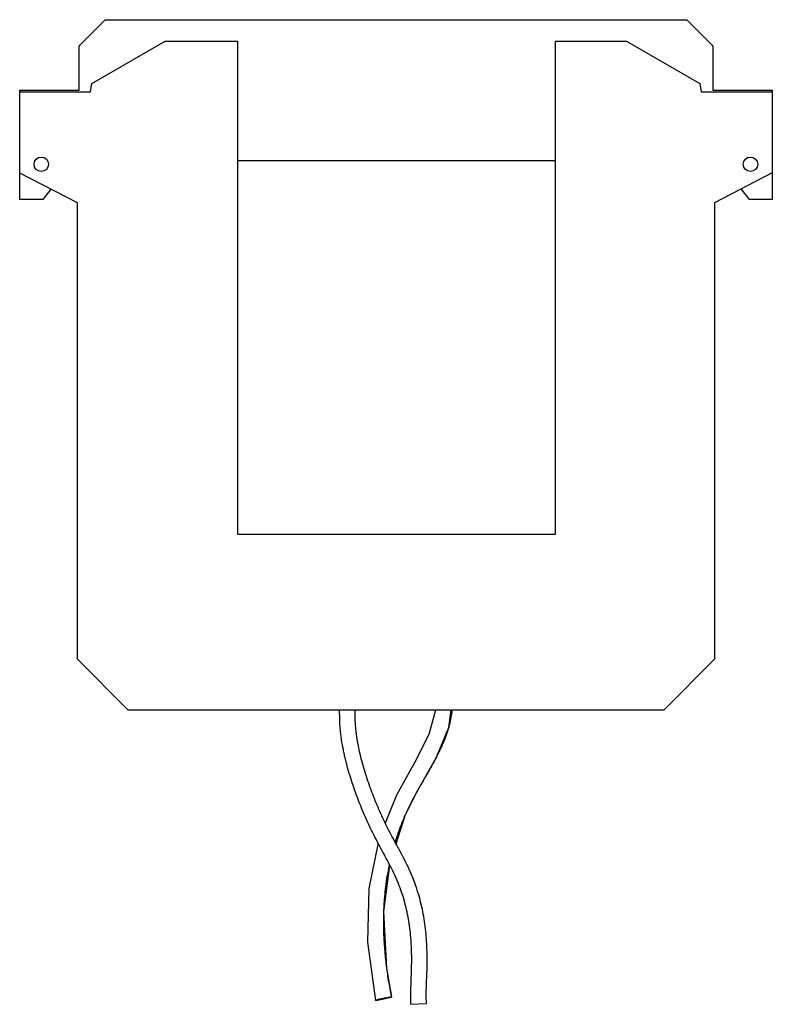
# Model space of a CAD drawing. Header units: millimetres. Extents: x 21 to 169, y 33 to 227.
import ezdxf

# ---------------------------------------------------------------- set-up
doc = ezdxf.new("R2010")
doc.units = ezdxf.units.MM
doc.header["$LTSCALE"] = 17.053378
doc.layers.get('0').update_dxf_attribs({"linetype": 'CONTINUOUS'})

msp = doc.modelspace()

# ---------------------------------------------------------------- linework, layer by layer
at = {"color": 7, "linetype": 'Continuous'}
for p, q in [((32.35, 222.03), (37.49, 227.17)), ((37.49, 227.17), (152.32, 227.17)), ((152.32, 227.17), (157.46, 222.03)), ((32.35, 213.24), (32.35, 222.03)), ((34.85, 214.57), (49.35, 222.95)), ((49.35, 222.95), (63.62, 222.95)), ((63.62, 222.95), (63.62, 125.63)), ((126.37, 125.63), (126.37, 222.95)), ((126.37, 222.95), (140.4, 222.95)), ((140.4, 222.95), (154.87, 214.59)), ((157.46, 222.03), (157.46, 213.24)), ((34.6, 212.96), (34.85, 214.57)), ((154.87, 214.59), (155.13, 212.95)), ((20.6, 196.91), (20.6, 212.96)), ((20.6, 212.96), (34.6, 212.96)), ((20.63, 212.96), (20.63, 213.24)), ((20.63, 213.24), (32.35, 213.24)), ((155.13, 212.95), (169.14, 212.95)), ((157.46, 213.24), (169.18, 213.24)), ((169.14, 212.95), (169.14, 196.92)), ((169.18, 213.24), (169.18, 191.68)), ((126.37, 199.31), (63.62, 199.31)), ((31.99, 191.04), (20.6, 196.91)), ((20.63, 191.68), (20.63, 196.91)), ((169.14, 196.92), (157.75, 191.04)), ((26.73, 193.75), (25.15, 191.68)), ((164.66, 191.68), (163.06, 193.78)), ((25.15, 191.68), (20.63, 191.68)), ((31.99, 100.93), (31.99, 191.04)), ((157.75, 191.04), (157.75, 100.93)), ((169.18, 191.68), (164.66, 191.68)), ((63.62, 125.63), (126.37, 125.63)), ((42, 90.93), (31.99, 100.93)), ((157.75, 100.93), (147.75, 90.93)), ((147.75, 90.93), (42, 90.93)), ((105.33, 87.46), (105.8, 90.96)), ((90.9, 33.61), (90.83, 33.63)), ((93.99, 34.32), (94.06, 34.31)), ((97.85, 32.85), (100.9, 33))]:
    msp.add_line(p, q, dxfattribs=at)
for points in [[(102.67, 90.93), (101.37, 86.09), (98.61, 80.64), (94.96, 74.13), (92.77, 68.62)], [(94.9, 64.55), (96.72, 70.13), (98.9, 74.51), (102.83, 81.47), (105.33, 87.46)], [(91.34, 64.72), (89.52, 55.72), (89.29, 45.08), (90.83, 33.63)], [(94.06, 34.31), (93.09, 39.96), (92.5, 51.14), (93.65, 60.34)]]:
    msp.add_lwpolyline(points, dxfattribs=at)
for centre in [(24.87, 198.63), (164.87, 198.63)]:
    msp.add_circle(centre, 1.43, dxfattribs=at)
for points, knots in [([(97.85, 32.85), (97.81, 33.5), (97.79, 34.8), (97.85, 36.73), (97.92, 38.33), (97.96, 39.59), (97.99, 40.84), (98, 42.38), (97.95, 44.22), (97.83, 46.05), (97.57, 48.48), (97.15, 50.88), (96.56, 53.24), (96.02, 54.98), (95.5, 56.4), (95.04, 57.52), (94.54, 58.62), (93.86, 60), (92.98, 61.64), (92.07, 63.29), (91.16, 64.98), (90.29, 66.7), (89.18, 69.02), (87.9, 71.98), (86.53, 75.6), (85.56, 78.69), (84.99, 80.89), (84.7, 82.15), (84.42, 83.43), (84.19, 84.73), (84.01, 86.03), (83.9, 87.02), (83.83, 88.01), (83.79, 88.99), (83.77, 89.96), (83.76, 90.61), (83.76, 90.93)], [0, 0, 0, 0, 0.032203, 0.064167, 0.095682, 0.111209, 0.126612, 0.157165, 0.18751, 0.217675, 0.247731, 0.307866, 0.337939, 0.367944, 0.397848, 0.412745, 0.427662, 0.457776, 0.488414, 0.519562, 0.55119, 0.583021, 0.614833, 0.678446, 0.742205, 0.806188, 0.838265, 0.854349, 0.870483, 0.902909, 0.919214, 0.935597, 0.952008, 0.968277, 0.984269, 1, 1, 1, 1]), ([(100.9, 33), (100.87, 33.59), (100.85, 34.8), (100.9, 36.64), (100.97, 38.21), (101.02, 39.48), (101.05, 40.78), (101.06, 42.39), (101, 44.33), (100.88, 46.27), (100.61, 48.87), (100.16, 51.45), (99.52, 53.99), (98.94, 55.88), (98.38, 57.43), (97.88, 58.65), (97.35, 59.84), (96.63, 61.3), (95.73, 62.99), (94.82, 64.65), (93.63, 66.83), (92.26, 69.6), (90.78, 73), (89.47, 76.45), (88.54, 79.39), (87.92, 81.76), (87.58, 83.25), (87.35, 84.44), (87.2, 85.34), (87.07, 86.23), (86.97, 87.12), (86.89, 88.02), (86.85, 88.92), (86.83, 89.83), (86.82, 90.45), (86.82, 90.76)], [0, 0, 0, 0, 0.029349, 0.059891, 0.09137, 0.107353, 0.123393, 0.155511, 0.187619, 0.219794, 0.252097, 0.317124, 0.349771, 0.382455, 0.415149, 0.431508, 0.447822, 0.480136, 0.511963, 0.543321, 0.57419, 0.635439, 0.69674, 0.757975, 0.818984, 0.849422, 0.879768, 0.894871, 0.909903, 0.924851, 0.939698, 0.954481, 0.969358, 0.984528, 1, 1, 1, 1]), ([(105.93, 90.92), (105.89, 90.43), (105.75, 89.46), (105.54, 88.51), (105.43, 88.04)], [0, 0, 0, 0, 0.50362, 1, 1, 1, 1]), ([(105.43, 88.04), (105.39, 87.9), (105.24, 87.34), (105.07, 86.78), (104.93, 86.37)], [0, 0, 0, 0, 0.250948, 1, 1, 1, 1]), ([(104.93, 86.37), (104.83, 86.05), (104.37, 84.79), (103.82, 83.56), (103.38, 82.66)], [0, 0, 0, 0, 0.251011, 1, 1, 1, 1]), ([(103.38, 82.66), (103, 81.89), (102.21, 80.37), (100.94, 78.16), (99.87, 76.33), (99.04, 74.88), (98.45, 73.79), (97.88, 72.71), (97.16, 71.25), (96.33, 69.41), (95.45, 67.15), (94.94, 65.63), (94.71, 64.86)], [0, 0, 0, 0, 0.129596, 0.258459, 0.386002, 0.449026, 0.511411, 0.573162, 0.634553, 0.756884, 0.878649, 1, 1, 1, 1]), ([(93.56, 60.46), (93.11, 58.33), (92.71, 55.63), (92.48, 52.36), (92.39, 50.17), (92.4, 47.42), (92.57, 44.13), (92.89, 40.84), (93.35, 37.57), (93.76, 35.4), (93.99, 34.32)], [0, 0, 0, 0, 0.248358, 0.310615, 0.372996, 0.498132, 0.623617, 0.749081, 0.874514, 1, 1, 1, 1]), ([(90.83, 33.63), (90.83, 33.63), (90.83, 33.64), (90.84, 33.64), (90.86, 33.65), (90.89, 33.67), (90.94, 33.69), (90.99, 33.71), (91.1, 33.74), (91.25, 33.79), (91.46, 33.84), (91.7, 33.9), (91.94, 33.96), (92.2, 34.02), (92.48, 34.08), (92.85, 34.15), (93.21, 34.22), (93.54, 34.27), (93.73, 34.3), (93.88, 34.32), (93.96, 34.32), (93.99, 34.32)], [0, 0, 0, 0, 0.003397, 0.006368, 0.010345, 0.021401, 0.036601, 0.055894, 0.0792, 0.136606, 0.205156, 0.280535, 0.358105, 0.438709, 0.52532, 0.615941, 0.789605, 0.863665, 0.924478, 0.969846, 1, 1, 1, 1]), ([(94.01, 34.28), (93.98, 34.26), (93.91, 34.24), (93.78, 34.19), (93.61, 34.15), (93.34, 34.07), (92.97, 33.98), (92.49, 33.88), (91.99, 33.77), (91.58, 33.7), (91.29, 33.65), (91.12, 33.63), (91, 33.62), (90.92, 33.61), (90.9, 33.61)], [0, 0, 0, 0, 0.029908, 0.073504, 0.129084, 0.193655, 0.335828, 0.489103, 0.657025, 0.813328, 0.87877, 0.932269, 0.972568, 1, 1, 1, 1]), ([(94.06, 34.31), (94.06, 34.31), (94.06, 34.3), (94.04, 34.29), (94.02, 34.28), (94.01, 34.28)], [0, 0, 0, 0, 0.112851, 0.304514, 1, 1, 1, 1])]:
    msp.add_open_spline(points, degree=3, knots=knots, dxfattribs=at)

doc.saveas('drawing.dxf')
